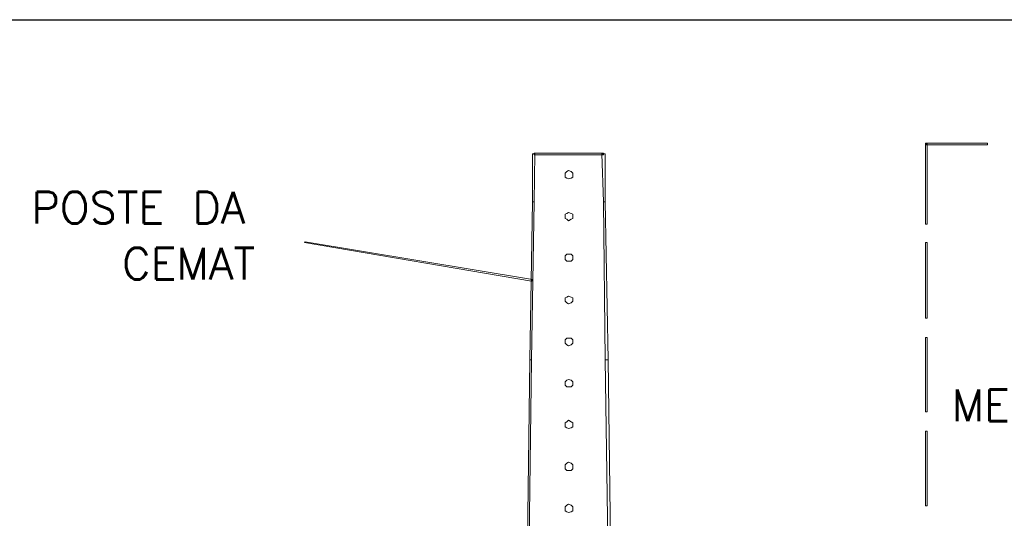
# Model space of a CAD drawing. Header units: metres. Extents: x -81 to 1042, y -541 to 334.
# Tile 123 of 130: x 923.56 to 926.5, y 248.21 to 249.69. Entities that reach past the tile are written whole.
import ezdxf

# ---------------------------------------------------------------- set-up
doc = ezdxf.new("R2010")
doc.units = ezdxf.units.M
doc.layers.add('LAYER 1', color=7, linetype='Continuous', lineweight=20)
doc.layers.add('P-CONTORNO', color=4, linetype='Continuous', lineweight=30)
doc.styles.add('txt', font='txt.shx')

msp = doc.modelspace()

# ---------------------------------------------------------------- hatches: boundary and pattern name
at = {"layer": 'LAYER 1', "linetype": 'Continuous'}
msp.add_hatch(color=7, dxfattribs=at).paths.add_polyline_path([(926.2633, 249.3206), (926.2683, 249.3206), (926.2683, 249.3236), (926.2633, 249.3236), (926.2633, 249.3206), (926.2633, 249.3206)])

# ---------------------------------------------------------------- linework, layer by layer
at = {"layer": 'LAYER 1', "color": 7}
for p, q in [((926.4483, 249.3256), (926.2633, 249.3256)), ((926.2633, 249.3256), (926.2633, 249.3206)), ((926.2683, 249.3236), (926.2633, 249.3236)), ((926.2633, 249.3236), (926.2633, 249.0836)), ((926.2683, 249.0836), (926.2683, 249.3236)), ((926.4483, 249.3206), (926.4483, 249.3256)), ((925.3033, 249.2956), (925.0963, 249.2956)), ((925.0963, 249.2956), (925.0963, 249.2906)), ((925.3033, 249.2906), (925.3033, 249.2956)), ((926.2633, 249.3206), (926.4483, 249.3206)), ((925.0983, 249.2936), (925.0913, 249.2936)), ((925.0913, 249.2936), (925.0913, 249.1506)), ((925.0963, 249.1506), (925.0983, 249.2936)), ((925.0963, 249.2906), (925.3033, 249.2906)), ((925.3083, 249.2936), (925.2983, 249.2936)), ((925.2983, 249.2936), (925.3033, 249.1506)), ((925.3083, 249.1506), (925.3083, 249.2936)), ((925.1933, 249.2406), (925.1883, 249.2356)), ((925.1883, 249.2356), (925.1883, 249.2236)), ((925.1983, 249.2436), (925.1933, 249.2406)), ((925.2063, 249.2406), (925.1983, 249.2436)), ((925.2113, 249.2356), (925.2063, 249.2406)), ((925.2113, 249.2306), (925.2113, 249.2356)), ((925.1883, 249.2236), (925.1933, 249.2206)), ((925.1933, 249.2206), (925.1983, 249.2186)), ((925.1983, 249.2186), (925.2063, 249.2206)), ((925.2063, 249.2206), (925.2113, 249.2236)), ((925.2113, 249.2236), (925.2113, 249.2306)), ((925.0913, 249.1506), (925.0833, 248.6786)), ((925.0883, 248.6786), (925.0963, 249.1506)), ((925.0913, 249.1506), (925.0963, 249.1506)), ((925.0963, 249.1506), (925.0913, 249.1506)), ((925.3033, 249.1506), (925.3083, 249.1506)), ((925.3083, 249.1506), (925.3033, 249.1506)), ((925.3033, 249.1506), (925.3083, 248.6786)), ((925.3163, 248.6786), (925.3083, 249.1506)), ((925.1983, 249.1186), (925.1933, 249.1156)), ((925.2063, 249.1156), (925.1983, 249.1186)), ((925.1933, 249.1156), (925.1883, 249.1136)), ((925.1883, 249.1136), (925.1883, 249.1006)), ((925.1883, 249.1006), (925.1933, 249.0986)), ((925.1933, 249.0986), (925.1983, 249.0936)), ((925.1983, 249.0936), (925.2063, 249.0986)), ((925.2113, 249.1136), (925.2063, 249.1156)), ((925.2063, 249.0986), (925.2113, 249.1006)), ((925.2113, 249.1056), (925.2113, 249.1136)), ((925.2113, 249.1006), (925.2113, 249.1056)), ((926.2633, 249.0836), (926.2683, 249.0836)), ((924.4133, 249.0306), (924.4113, 249.0286)), ((925.0913, 248.9186), (924.4133, 249.0306)), ((924.4113, 249.0286), (925.0883, 248.9136)), ((926.2683, 249.0286), (926.2633, 249.0286)), ((926.2633, 249.0286), (926.2633, 248.8036)), ((926.2683, 248.8036), (926.2683, 249.0286)), ((925.1933, 248.9936), (925.1883, 248.9886)), ((925.1883, 248.9886), (925.1883, 248.9786)), ((925.1883, 248.9786), (925.1933, 248.9736)), ((925.2063, 248.9936), (925.1933, 248.9936)), ((925.1933, 248.9736), (925.2063, 248.9736)), ((925.2113, 248.9886), (925.2063, 248.9936)), ((925.2063, 248.9736), (925.2113, 248.9786)), ((925.2113, 248.9806), (925.2113, 248.9886)), ((925.2113, 248.9786), (925.2113, 248.9806)), ((925.0883, 248.9136), (925.0913, 248.9186)), ((925.1933, 248.8656), (925.1883, 248.8636)), ((925.1883, 248.8636), (925.1883, 248.8536)), ((925.1883, 248.8536), (925.1933, 248.8486)), ((925.1983, 248.8686), (925.1933, 248.8656)), ((925.2063, 248.8656), (925.1983, 248.8686)), ((925.2113, 248.8636), (925.2063, 248.8656)), ((925.2063, 248.8486), (925.2113, 248.8536)), ((925.2113, 248.8586), (925.2113, 248.8636)), ((925.2113, 248.8536), (925.2113, 248.8586)), ((925.1933, 248.8486), (925.1983, 248.8456)), ((925.1983, 248.8456), (925.2063, 248.8486)), ((926.2633, 248.8036), (926.2683, 248.8036)), ((925.1933, 248.7436), (925.1883, 248.7386)), ((925.1883, 248.7386), (925.1883, 248.7286)), ((925.2063, 248.7436), (925.1933, 248.7436)), ((925.2113, 248.7386), (925.2063, 248.7436)), ((925.2113, 248.7336), (925.2113, 248.7386)), ((926.2683, 248.7456), (926.2633, 248.7456)), ((926.2633, 248.7456), (926.2633, 248.5236)), ((926.2683, 248.5236), (926.2683, 248.7456)), ((925.1883, 248.7286), (925.1933, 248.7236)), ((925.1933, 248.7236), (925.1983, 248.7206)), ((925.1983, 248.7206), (925.2063, 248.7236)), ((925.2063, 248.7236), (925.2113, 248.7286)), ((925.2113, 248.7286), (925.2113, 248.7336)), ((925.0833, 248.6786), (925.0433, 245.7236)), ((925.0483, 245.7236), (925.0883, 248.6786)), ((925.0883, 248.6786), (925.0833, 248.6786)), ((925.0833, 248.6786), (925.0883, 248.6786)), ((925.3163, 248.6786), (925.3083, 248.6786)), ((925.3083, 248.6786), (925.3863, 243.2186)), ((925.3083, 248.6786), (925.3163, 248.6786)), ((925.3913, 243.2186), (925.3163, 248.6786)), ((925.1983, 248.6206), (925.1933, 248.6186)), ((925.2063, 248.6186), (925.1983, 248.6206)), ((925.1933, 248.6186), (925.1883, 248.6136)), ((925.1883, 248.6136), (925.1883, 248.6036)), ((925.1883, 248.6036), (925.1933, 248.5986)), ((925.1933, 248.5986), (925.2063, 248.5986)), ((925.2113, 248.6136), (925.2063, 248.6186)), ((925.2063, 248.5986), (925.2113, 248.6036)), ((925.2113, 248.6106), (925.2113, 248.6136)), ((925.2113, 248.6036), (925.2113, 248.6106)), ((926.2633, 248.5236), (926.2683, 248.5236)), ((925.1933, 248.4936), (925.1883, 248.4906)), ((925.1883, 248.4906), (925.1883, 248.4786)), ((925.1883, 248.4786), (925.1933, 248.4756)), ((925.1983, 248.4986), (925.1933, 248.4936)), ((925.1933, 248.4756), (925.1983, 248.4736)), ((925.2063, 248.4936), (925.1983, 248.4986)), ((925.1983, 248.4736), (925.2063, 248.4756)), ((925.2113, 248.4906), (925.2063, 248.4936)), ((925.2063, 248.4756), (925.2113, 248.4786)), ((925.2113, 248.4856), (925.2113, 248.4906)), ((925.2113, 248.4786), (925.2113, 248.4856)), ((926.2683, 248.4656), (926.2633, 248.4656)), ((926.2633, 248.4656), (926.2633, 248.2436)), ((926.2683, 248.2436), (926.2683, 248.4656)), ((925.1933, 248.3706), (925.1883, 248.3656)), ((925.1883, 248.3656), (925.1883, 248.3536)), ((925.1983, 248.3736), (925.1933, 248.3706)), ((925.2063, 248.3706), (925.1983, 248.3736)), ((925.2113, 248.3656), (925.2063, 248.3706)), ((925.2113, 248.3606), (925.2113, 248.3656)), ((925.2113, 248.3536), (925.2113, 248.3606)), ((925.1883, 248.3536), (925.1933, 248.3486)), ((925.1933, 248.3486), (925.2063, 248.3486)), ((925.2063, 248.3486), (925.2113, 248.3536)), ((925.1933, 248.2456), (925.1883, 248.2406)), ((925.1883, 248.2406), (925.1883, 248.2286)), ((925.1983, 248.2486), (925.1933, 248.2456)), ((925.2063, 248.2456), (925.1983, 248.2486)), ((925.2113, 248.2406), (925.2063, 248.2456)), ((925.2113, 248.2356), (925.2113, 248.2406)), ((926.2633, 248.2436), (926.2683, 248.2436)), ((925.1883, 248.2286), (925.1933, 248.2256)), ((925.1933, 248.2256), (925.1983, 248.2236)), ((925.1983, 248.2236), (925.2063, 248.2256)), ((925.2063, 248.2256), (925.2113, 248.2286)), ((925.2113, 248.2286), (925.2113, 248.2356))]:
    msp.add_line(p, q, dxfattribs=at)
at = {"layer": 'LAYER 1'}
for p, q in [((926.2683, 249.3236), (926.2633, 249.3236)), ((926.2633, 249.3236), (926.2633, 249.3206)), ((926.2683, 249.3206), (926.2683, 249.3236)), ((926.2633, 249.3206), (926.2683, 249.3206))]:
    msp.add_line(p, q, dxfattribs=at)
at = {"layer": 'P-CONTORNO'}
msp.add_line((921.9813, 249.6936), (932.6283, 249.6936), dxfattribs=at)

# ---------------------------------------------------------------- texts
at = {"layer": 'LAYER 1', "color": 7, "char_height": 0.09434, "attachment_point": 7, "line_spacing_factor": 0.798, "style": 'txt'}
for s, insert, width in [('POSTE DA', (923.5963, 249.0857), 0.905642), (' CEMAT', (923.7833, 248.9187), 0.679231), ('MEIO FIO', (926.3413, 248.4957), 0.905642)]:
    msp.add_mtext(s, dxfattribs=dict(at, insert=insert, width=width))

doc.saveas('drawing.dxf')
